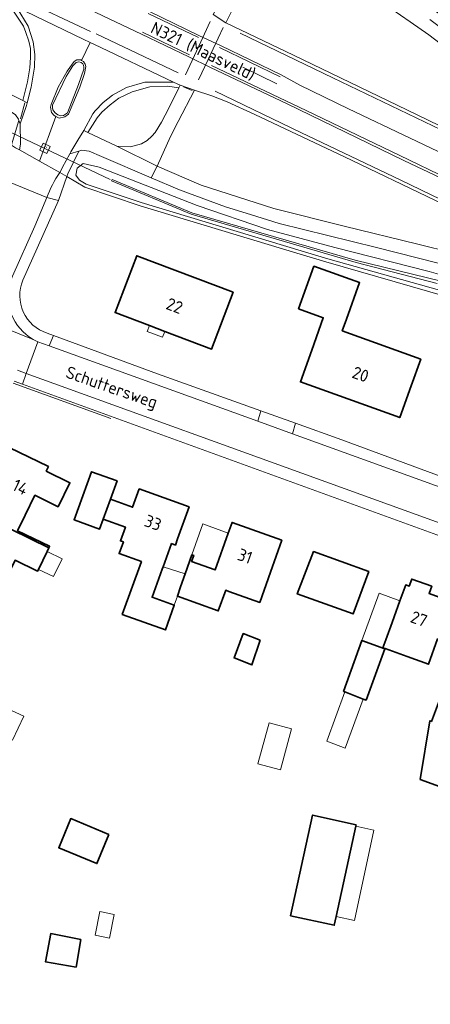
# Model space of a CAD drawing. Header units: metres. Extents: x 178952 to 185583, y 415201 to 419317.
# Tile 68 of 165: x 182279 to 182340, y 416977 to 417122. Entities that reach past the tile are written whole.
import ezdxf
from ezdxf.enums import TextEntityAlignment as Align

# ---------------------------------------------------------------- set-up
doc = ezdxf.new("R2010")
doc.units = ezdxf.units.M
for name, color, linetype, lineweight in [('B-XX-GR-HAAG-G', 253, 'GR-HAAG1', 13), ('B-XX-IE-TERREINAFSCHEIDING_KUNSTMATIG_HEKWERK_RASTER-G', 253, 'IE-TERREINAFSCHEIDING-KUNSTMATIG', 18), ('B-XX-IE-TERREINAFSCHEIDING_KUNSTMATIG_MUUR-G', 253, 'IE-TERREINAFSCHEIDING-KUNSTMATIG-DICHT', 18), ('B-XX-KW-KUNSTWERK_DUIKER-G', 252, 'Continuous', 18), ('B-XX-OG-BEBOUWING-GV', 252, 'Continuous', 35), ('B-XX-OG-BEBOUWING-T18', 252, 'Continuous', 18), ('B-XX-OG-BEBOUWING_OVERBOUWING-GV', 252, 'Continuous', 18), ('B-XX-OG-BEBOUWING_SCHUUR-GV', 252, 'Continuous', 35), ('B-XX-OG-TERREIN_ERF-GV', 253, 'Continuous', 18), ('B-XX-OG-TOPOGRAFIE-T18', 253, 'Continuous', 18), ('B-XX-OG-WATER_SLOOT-GV', 253, 'Continuous', 18), ('B-XX-OG-WEG-GV', 253, 'Continuous', 18), ('B-XX-RI-HWA_RIOOLPUT-S', 8, 'Continuous', 25), ('B-XX-VH-VERHARDING_ASFALT-GV', 251, 'Continuous', 18), ('B-XX-VH-VERHARDING_BEDRIJFSVLOERPLAAT-GV', 251, 'Continuous', 18), ('B-XX-VH-VERHARDING_BETONSTRAATSTEEN-GV', 251, 'Continuous', 18), ('B-XX-VH-VERHARDING_STRAATBAKSTEEN-GV', 251, 'Continuous', 18), ('B-XX-VH-VERHARDING_TEGEL-GV', 251, 'Continuous', 18), ('B-XX-VW-MARKERING-G', 253, 'Continuous', 18)]:
    doc.layers.add(name, color=color, linetype=linetype, lineweight=lineweight)
doc.styles.add('NLCS-ISO', font='NLCS-ISO.ttf')
doc.styles.add('NLCS-ISO-M-T18', font='NLCS-ISO.ttf', dxfattribs={"height": 1.8})
doc.linetypes.add('GR-HAAG1', pattern='A,6,[176,NLCS.SHX,S=0.125,R=0,X=0,Y=0],-2', length=8)
doc.linetypes.add('IE-TERREINAFSCHEIDING-KUNSTMATIG', pattern='A,4,[82,NLCS.SHX,S=0.75,R=90,X=0,Y=0],4,-2', length=10)
doc.linetypes.add('IE-TERREINAFSCHEIDING-KUNSTMATIG-DICHT', pattern='A,8,-1,[82,NLCS.SHX,S=0.75,R=90,X=0,Y=0],-1', length=10)

# ---------------------------------------------------------------- blocks, each defined once
blk = doc.blocks.new('SRI-PUT_INSPECTIEPUT_RIOOLPUT-SO')
at = {"color": 0, "linetype": 'ByBlock', "lineweight": 18}
blk.add_lwpolyline([(-1.12, -1.12), (1.12, -1.12), (1.12, 1.12), (-1.12, 1.12)], close=True, dxfattribs=at)
at = {"color": 0, "linetype": 'ByBlock', "lineweight": 18, "style": 'NLCS-ISO'}
blk.add_text('r', height=1.5, dxfattribs=at).set_placement((0, 0.28), align=Align.MIDDLE_CENTER)

msp = doc.modelspace()

# ---------------------------------------------------------------- linework, layer by layer
at = {"layer": 'B-XX-GR-HAAG-G', "ltscale": 0.2, "flags": 128}
msp.add_lwpolyline([(182278.162, 417068.605), (182292.599, 417063.357)], dxfattribs=at)
at = {"layer": 'B-XX-IE-TERREINAFSCHEIDING_KUNSTMATIG_HEKWERK_RASTER-G', "ltscale": 0.2, "flags": 128}
msp.add_lwpolyline([(182287.882, 417102.848), (182286.256, 417099.471), (182286.087, 417099.069)], dxfattribs=at)
at = {"layer": 'B-XX-IE-TERREINAFSCHEIDING_KUNSTMATIG_MUUR-G', "ltscale": 0.2, "flags": 128}
msp.add_lwpolyline([(182302.423, 417037.127), (182301.95, 417035.803)], dxfattribs=at)
at = {"layer": 'B-XX-KW-KUNSTWERK_DUIKER-G'}
msp.add_lwpolyline([(182274.194, 417107.323), (182292.476, 417098.634)], dxfattribs=at)
at = {"layer": 'B-XX-OG-BEBOUWING-GV'}
for points in [[(182310.64, 417081.992), (182296.41, 417087.39), (182293.23, 417079.011), (182298.292, 417077.09), (182300.547, 417076.234), (182307.46, 417073.611)], [(182326.775, 417076.29), (182327.403, 417078.035), (182329.341, 417083.42), (182322.577, 417085.854), (182320.311, 417079.558), (182323.953, 417078.247), (182322.29, 417073.472), (182320.6, 417068.772), (182335.26, 417063.511), (182336.95, 417068.21), (182338.358, 417072.123)], [(182281.373, 417052.054), (182284.803, 417050.347), (182286.54, 417053.872), (182283.05, 417055.591), (182283.38, 417056.262), (182277.59, 417059.102), (182274.09, 417051.96), (182276.419, 417050.819), (182275.185, 417048.301), (182283.429, 417044.258), (182283.55, 417044.51), (182278.827, 417046.782), (182279.94, 417049.111)], [(182292.544, 417051.454), (182293.52, 417054.141), (182289.75, 417055.51), (182287.173, 417048.413), (182290.942, 417047.045), (182291.478, 417048.521)], [(182301.549, 417044.888), (182302.121, 417044.682), (182302.46, 417045.62), (182304.15, 417050.322), (182296.78, 417052.971), (182295.803, 417050.27), (182292.544, 417051.454), (182291.478, 417048.521), (182294.745, 417047.343), (182294.01, 417045.305), (182294.443, 417045.149), (182293.823, 417043.432), (182297.098, 417042.251), (182294.285, 417034.453), (182300.647, 417032.159), (182301.95, 417035.803), (182298.695, 417036.973), (182300.195, 417041.134), (182300.315, 417041.467)], [(182283.179, 417043.738), (182283.429, 417044.258), (182275.185, 417048.301), (182275.155, 417048.239), (182277.071, 417047.3), (182275.866, 417044.839), (182274.878, 417045.314), (182273.43, 417046.011), (182268.93, 417048.191), (182265.45, 417040.981), (182267.269, 417040.1), (182269.95, 417038.801), (182271.407, 417038.1), (182273.267, 417041.967), (182277.302, 417040.025), (182278.459, 417042.431), (182281.781, 417040.833), (182281.904, 417041.089)], [(182317.86, 417045.4), (182310.5, 417048.032), (182309.922, 417046.421), (182307.985, 417041.02), (182304.512, 417042.265), (182304.829, 417043.15), (182304.575, 417043.241), (182303.564, 417040.422), (182302.887, 417038.535), (182302.423, 417037.127), (182308.467, 417034.966), (182309.554, 417038.006), (182310.026, 417037.838), (182314.574, 417036.211), (182316.17, 417040.691)], [(182330.681, 417040.799), (182322.532, 417043.721), (182320.13, 417037.474), (182328.368, 417034.504)], [(182343.27, 417036.221), (182339.6, 417037.551), (182339.979, 417038.594), (182337.045, 417039.657), (182336.667, 417038.614), (182336.15, 417038.801), (182335.295, 417036.452), (182334.44, 417034.102), (182334.137, 417033.27), (182333.196, 417030.686), (182332.775, 417029.529), (182333.085, 417029.416), (182336.367, 417028.222), (182339.49, 417027.085), (182340.852, 417030.826), (182341.254, 417030.679), (182341.56, 417031.521)], [(182333.061, 417029.352), (182329.678, 417030.585), (182326.959, 417023.082), (182327.158, 417023.005), (182329.867, 417021.954), (182330.01, 417021.898), (182330.281, 417021.799)], [(182353.716, 417011.071), (182344.035, 417014.605), (182347.151, 417023.139), (182342.301, 417024.91), (182339.94, 417018.654), (182339.706, 417018.742), (182338.28, 417010.092), (182351.586, 417005.235)], [(182328.78, 417003.181), (182328.822, 417003.375), (182322.385, 417004.815), (182319.146, 416989.964), (182325.593, 416988.557), (182325.872, 416989.836)]]:
    msp.add_lwpolyline(points, close=True, dxfattribs=at)
at = {"layer": 'B-XX-OG-BEBOUWING_OVERBOUWING-GV'}
for points in [[(182300.547, 417076.234), (182298.292, 417077.09), (182297.965, 417076.227), (182300.22, 417075.372)], [(182309.922, 417046.421), (182306.192, 417047.834), (182304.575, 417043.241), (182304.829, 417043.15), (182304.512, 417042.265), (182307.985, 417041.02)], [(182285.401, 417042.668), (182283.179, 417043.738), (182281.904, 417041.089), (182284.126, 417040.019)], [(182303.564, 417040.422), (182300.315, 417041.467), (182300.195, 417041.134), (182298.695, 417036.973), (182301.95, 417035.803), (182302.423, 417037.127), (182302.887, 417038.535)], [(182334.44, 417034.102), (182335.295, 417036.452), (182332.209, 417037.57), (182329.678, 417030.585), (182332.752, 417029.465), (182332.775, 417029.529), (182333.196, 417030.686), (182334.137, 417033.27)], [(182329.867, 417021.954), (182327.158, 417023.005), (182324.468, 417015.724), (182327.193, 417014.717)], [(182279.748, 417019.429), (182276.657, 417020.864), (182274.997, 417017.289), (182278.088, 417015.853)], [(182319.278, 417017.571), (182315.953, 417018.461), (182314.325, 417012.371), (182317.65, 417011.482)], [(182331.451, 417002.602), (182328.78, 417003.181), (182325.872, 416989.836), (182328.556, 416989.254)], [(182292.415, 416986.658), (182293.107, 416990.153), (182290.991, 416990.572), (182290.299, 416987.076)]]:
    msp.add_lwpolyline(points, close=True, dxfattribs=at)
at = {"layer": 'B-XX-OG-BEBOUWING_SCHUUR-GV'}
for points in [[(182314.654, 417030.644), (182312.153, 417031.605), (182310.807, 417028.017), (182313.435, 417026.992)], [(182292.316, 417001.964), (182286.68, 417004.302), (182284.892, 416999.992), (182290.528, 416997.654)], [(182288.156, 416986.455), (182283.727, 416987.325), (182282.959, 416983.152), (182287.455, 416982.372)]]:
    msp.add_lwpolyline(points, close=True, dxfattribs=at)
at = {"layer": 'B-XX-OG-TERREIN_ERF-GV'}
for points in [[(182344.845, 417080.604), (182324.367, 417086.482), (182320.557, 417087.634), (182296.924, 417094.759), (182288.762, 417097.511), (182286.087, 417099.069), (182284.86, 417095.541), (182279.621, 417083.775)], [(182283.17, 417075.981), (182284.11, 417075.62), (182299.503, 417069.969), (182314.759, 417064.498), (182319.872, 417062.664), (182326.72, 417060.208), (182339.377, 417055.544), (182364.871, 417046.149), (182367.827, 417045.06), (182371.058, 417043.913), (182404.227, 417032.136), (182423.877, 417024.891), (182431.429, 417022.041), (182434.394, 417018.448), (182439.785, 417009.471), (182445.657, 416996.508), (182449.63, 416988.166), (182448.59, 416987.768), (182448.868, 416987.101), (182449.944, 416987.506), (182451.311, 416983.698), (182453.045, 416978.786), (182456.185, 416965.056)], [(182419.69, 417017.8), (182408.723, 417021.731), (182408.655, 417021.543), (182408.449, 417020.974), (182391.483, 417027.023), (182383.317, 417005.364), (182378.588, 416992.207), (182377.666, 416992.52), (182384.444, 417010.487), (182378.745, 417012.483), (182379.151, 417013.515), (182376.338, 417014.514), (182377.106, 417016.937), (182377.64, 417018.54), (182379.21, 417023.291), (182386.3, 417020.942), (182384.73, 417016.191), (182384.587, 417015.761), (182386.045, 417015.373), (182390.844, 417027.925), (182390.916, 417028.112), (182356.99, 417040.271), (182279.527, 417068.425), (182278.298, 417068.872)], [(182277.59, 417059.102), (182283.38, 417056.262), (182283.05, 417055.591), (182286.54, 417053.872), (182284.803, 417050.347), (182281.373, 417052.054), (182279.94, 417049.111), (182278.827, 417046.782), (182283.55, 417044.51), (182283.429, 417044.258), (182283.179, 417043.738), (182281.904, 417041.089), (182281.781, 417040.833), (182278.459, 417042.431)]]:
    msp.add_lwpolyline(points, dxfattribs=at)
for points in [[(182293.23, 417079.011), (182296.41, 417087.39), (182310.64, 417081.992), (182307.46, 417073.611), (182300.547, 417076.234), (182298.292, 417077.09)], [(182320.311, 417079.558), (182322.577, 417085.854), (182329.341, 417083.42), (182327.403, 417078.035), (182326.775, 417076.29), (182338.358, 417072.123), (182336.95, 417068.21), (182335.26, 417063.511), (182320.6, 417068.772), (182322.29, 417073.472), (182323.953, 417078.247)], [(182291.478, 417048.521), (182290.942, 417047.045), (182287.173, 417048.413), (182289.75, 417055.51), (182293.52, 417054.141), (182292.544, 417051.454), (182295.803, 417050.27), (182296.78, 417052.971), (182304.15, 417050.322), (182302.46, 417045.62), (182302.121, 417044.682), (182301.549, 417044.888), (182300.315, 417041.467), (182300.195, 417041.134), (182298.695, 417036.973), (182301.95, 417035.803), (182300.647, 417032.159), (182294.285, 417034.453), (182297.098, 417042.251), (182293.823, 417043.432), (182294.443, 417045.149), (182294.01, 417045.305), (182294.745, 417047.343)], [(182317.86, 417045.4), (182316.17, 417040.691), (182314.574, 417036.211), (182310.026, 417037.838), (182309.554, 417038.006), (182308.467, 417034.966), (182302.423, 417037.127), (182302.887, 417038.535), (182303.564, 417040.422), (182304.575, 417043.241), (182304.829, 417043.15), (182304.512, 417042.265), (182307.985, 417041.02), (182309.922, 417046.421), (182310.5, 417048.032)], [(182330.681, 417040.799), (182328.368, 417034.504), (182320.13, 417037.474), (182322.532, 417043.721)], [(182343.27, 417036.221), (182341.56, 417031.521), (182341.254, 417030.679), (182340.852, 417030.826), (182339.49, 417027.085), (182336.367, 417028.222), (182333.085, 417029.416), (182332.775, 417029.529), (182333.196, 417030.686), (182334.137, 417033.27), (182334.44, 417034.102), (182335.295, 417036.452), (182336.15, 417038.801), (182336.667, 417038.614), (182337.045, 417039.657), (182339.979, 417038.594), (182339.6, 417037.551)], [(182327.158, 417023.005), (182326.959, 417023.082), (182329.678, 417030.585), (182333.061, 417029.352), (182330.281, 417021.799), (182330.01, 417021.898), (182329.867, 417021.954)], [(182353.716, 417011.071), (182351.586, 417005.235), (182338.28, 417010.092), (182339.706, 417018.742), (182339.94, 417018.654), (182342.301, 417024.91), (182347.151, 417023.139), (182344.035, 417014.605)], [(182325.872, 416989.836), (182325.593, 416988.557), (182319.146, 416989.964), (182322.385, 417004.815), (182328.822, 417003.375), (182328.78, 417003.181)]]:
    msp.add_lwpolyline(points, close=True, dxfattribs=at)
msp.add_lwpolyline([(182279.621, 417083.775, 0.444583), (182283.17, 417075.981)], format="xyb", dxfattribs=at)
at = {"layer": 'B-XX-OG-WATER_SLOOT-GV'}
for points in [[(182356.499, 417080.237), (182339.587, 417085.069), (182325.666, 417088.588), (182315.75, 417091.246), (182305.331, 417094.803), (182290.889, 417100.449), (182288.506, 417101.035), (182287.624, 417100.343), (182287.414, 417099.285), (182287.964, 417098.555), (182288.97, 417097.969), (182297.076, 417095.235), (182320.701, 417088.113), (182324.627, 417086.929), (182350.799, 417079.591)], [(182340.791, 417083.302), (182328.805, 417086.382), (182304.47, 417093.539), (182292.702, 417098.449), (182292.779, 417098.634), (182304.537, 417093.728), (182328.682, 417086.724), (182341.395, 417083.646)], [(182341.395, 417083.646), (182328.682, 417086.724), (182304.537, 417093.728), (182292.779, 417098.634), (182292.702, 417098.449), (182304.47, 417093.539), (182328.805, 417086.382), (182340.791, 417083.302)]]:
    msp.add_lwpolyline(points, dxfattribs=at)
at = {"layer": 'B-XX-OG-WEG-GV'}
for points in [[(182339.723, 417122.264), (182342.403, 417120.277), (182345.982, 417117.384), (182352.523, 417111.82), (182358.6, 417106.556), (182362.27, 417103.505), (182363.913, 417102.263), (182364.756, 417103.934), (182364.419, 417104.182), (182360.068, 417107.381), (182342.913, 417121.904), (182332.151, 417129.082)], [(182311.547, 417125.783), (182309.562, 417121.786), (182319.587, 417116.995), (182336.287, 417108.945), (182345.962, 417104.257)], [(182342.905, 417117.447), (182339.55, 417120.007), (182336.82, 417121.927), (182333.934, 417123.889)], [(182340.418, 417095.584), (182327.079, 417101.98), (182313.868, 417108.247), (182309.789, 417110.129), (182307.494, 417111.006), (182304.944, 417111.86), (182302.554, 417107.21), (182301.408, 417104.981), (182299.412, 417100.594), (182305.926, 417097.813), (182316.684, 417094.351), (182327.038, 417091.764), (182337.915, 417089.125), (182343.093, 417087.805)], [(182353.126, 417083.189), (182331.807, 417088.631), (182317.444, 417092.16), (182313.225, 417093.481), (182309.517, 417094.607), (182302.717, 417097.113), (182298.531, 417098.912), (182291.225, 417102.052), (182289.382, 417102.837), (182288.266, 417102.968), (182287.882, 417102.848), (182286.533, 417102.425), (182285.469, 417100.465), (182285.238, 417100.014), (182285.052, 417099.672), (182286.087, 417099.069), (182288.762, 417097.511), (182296.924, 417094.759), (182320.557, 417087.634), (182324.367, 417086.482), (182344.845, 417080.604)], [(182350.799, 417079.591), (182324.627, 417086.929), (182320.701, 417088.113), (182297.076, 417095.235), (182288.97, 417097.969), (182287.964, 417098.555), (182287.414, 417099.285), (182287.624, 417100.343), (182288.506, 417101.035), (182290.889, 417100.449), (182305.331, 417094.803), (182315.75, 417091.246), (182325.666, 417088.588), (182339.587, 417085.069), (182356.499, 417080.237)]]:
    msp.add_lwpolyline(points, dxfattribs=at)
for points in [[(182276.97, 417124.852), (182275.997, 417122.758), (182273.934, 417118.35), (182273.635, 417117.015), (182273.763, 417115.796), (182274.129, 417114.688), (182274.726, 417113.67), (182275.296, 417112.881), (182275.768, 417112.174), (182279.585, 417110.307), (182280.288, 417113.09), (182280.621, 417115.143), (182280.719, 417116.667), (182280.725, 417117.966), (182280.469, 417119.092), (182280.061, 417120.36), (182279.681, 417121.269), (182279.113, 417122.193), (182278.224, 417123.494)], [(182302.656, 417112.191), (182300.945, 417112.451), (182298.362, 417112.309), (182295.721, 417111.579), (182293.793, 417110.64), (182292.498, 417109.688), (182291.269, 417108.566), (182290.573, 417107.751), (182289.211, 417105.589), (182293.482, 417103.549), (182295.478, 417103.493), (182297.136, 417103.937), (182297.964, 417104.398), (182298.627, 417105.034), (182299.14, 417105.609), (182300.054, 417107.113), (182301.167, 417109.198)]]:
    msp.add_lwpolyline(points, close=True, dxfattribs=at)
at = {"layer": 'B-XX-VH-VERHARDING_ASFALT-GV'}
for points in [[(182279.096, 417128.701), (182285.602, 417125.634), (182297.132, 417120.106), (182304.117, 417116.748), (182307.324, 417115.177), (182318.652, 417109.796), (182335.887, 417101.472), (182352.394, 417093.617), (182353.49, 417093.092), (182353.625, 417093.374), (182354.916, 417096.085), (182345.908, 417100.422), (182327.708, 417109.088), (182320.488, 417112.595), (182317.733, 417114.104), (182308.785, 417118.413), (182305.663, 417119.882), (182298.285, 417123.446), (182291.842, 417126.529), (182286.475, 417129.12), (182280.618, 417131.905), (182277.717, 417133.326)], [(182278.624, 417124.126), (182288.507, 417119.363), (182289.559, 417118.857), (182290.077, 417118.607), (182301.854, 417113.007), (182302.852, 417112.588), (182304.944, 417111.86), (182307.494, 417111.006), (182309.789, 417110.129), (182313.868, 417108.247), (182327.079, 417101.98), (182340.418, 417095.584), (182352.036, 417090.038), (182352.228, 417090.442), (182353.49, 417093.092), (182352.394, 417093.617), (182335.887, 417101.472), (182318.652, 417109.796), (182307.324, 417115.177), (182304.117, 417116.748), (182297.132, 417120.106), (182285.602, 417125.634), (182279.096, 417128.701)], [(182278.782, 417123.967), (182280.382, 417121.304), (182281.111, 417118.992), (182281.392, 417117.111), (182281.332, 417115.247), (182280.85, 417112.271), (182280.232, 417109.991), (182280.123, 417109.588), (182279.181, 417106.868), (182279.265, 417103.885), (182279.12, 417103.01), (182282.07, 417101.35), (182284.488, 417107.966), (182284.213, 417108.119), (182283.841, 417108.561), (182283.682, 417109.323), (182283.781, 417109.741), (182284.829, 417112.269), (182286.133, 417114.643), (182287.163, 417116.066), (182287.559, 417116.335), (182288.16, 417116.313), (182288.278, 417116.232), (182289.559, 417118.857), (182288.507, 417119.363), (182278.624, 417124.126)], [(182333.934, 417123.889), (182336.82, 417121.927), (182339.55, 417120.007), (182342.905, 417117.447), (182346.442, 417114.673), (182352.511, 417109.397), (182361.838, 417101.494), (182364.609, 417099.342), (182366.655, 417097.968), (182369.258, 417096.411), (182372.215, 417094.691), (182373.806, 417093.886), (182374.595, 417095.542), (182374.508, 417095.586), (182371.465, 417097.283), (182367.436, 417099.716), (182365.156, 417101.324), (182363.913, 417102.263), (182362.27, 417103.505), (182358.6, 417106.556), (182352.523, 417111.82), (182345.982, 417117.384), (182342.403, 417120.277), (182339.723, 417122.264)], [(182298.285, 417123.446), (182305.663, 417119.882), (182308.785, 417118.413), (182317.733, 417114.104), (182320.488, 417112.595), (182327.708, 417109.088), (182345.908, 417100.422), (182354.916, 417096.085), (182356.243, 417098.871), (182356.425, 417099.252), (182345.962, 417104.257), (182336.287, 417108.945), (182319.587, 417116.995), (182309.562, 417121.786), (182307.727, 417122.997)], [(182343.093, 417087.805), (182337.915, 417089.125), (182327.038, 417091.764), (182316.684, 417094.351), (182305.926, 417097.813), (182299.412, 417100.594), (182298.531, 417098.912), (182302.717, 417097.113), (182309.517, 417094.607), (182313.225, 417093.481), (182317.444, 417092.16), (182331.807, 417088.631), (182353.126, 417083.189)], [(182359.35, 417046.682), (182319.402, 417061.109), (182314.304, 417062.951), (182283.51, 417074.072), (182281.792, 417074.704), (182280.109, 417070.025), (182374.333, 417035.963), (182382.796, 417032.903), (182420.423, 417019.301)]]:
    msp.add_lwpolyline(points, dxfattribs=at)
for points in [[(182301.854, 417113.007), (182290.077, 417118.607), (182289.559, 417118.857), (182288.278, 417116.232), (182288.549, 417116.047), (182288.794, 417115.691), (182288.907, 417115.319), (182288.699, 417114.294), (182288.03, 417112.271), (182286.365, 417108.316), (182285.814, 417107.888), (182284.943, 417107.714), (182284.488, 417107.966), (182282.07, 417101.35), (182285.052, 417099.672), (182285.238, 417100.014), (182285.469, 417100.465), (182286.533, 417102.425), (182286.704, 417102.739), (182287.743, 417104.44), (182288.611, 417105.86), (182289.932, 417108.348), (182290.286, 417108.785), (182291.45, 417110.012), (182292.831, 417111.076), (182294.899, 417112.239), (182297.629, 417113.009)], [(182278.082, 417104.275), (182277.903, 417103.695), (182278.522, 417103.347), (182279.12, 417103.01), (182279.265, 417103.885), (182279.181, 417106.868), (182279.026, 417107.346)]]:
    msp.add_lwpolyline(points, close=True, dxfattribs=at)
at = {"layer": 'B-XX-VH-VERHARDING_BEDRIJFSVLOERPLAAT-GV'}
for points in [[(182288.278, 417116.232), (182288.16, 417116.313), (182287.559, 417116.335), (182287.163, 417116.066), (182286.133, 417114.643), (182284.829, 417112.269), (182283.781, 417109.741), (182283.682, 417109.323), (182283.841, 417108.561), (182284.213, 417108.119), (182284.488, 417107.966), (182284.943, 417107.714), (182285.814, 417107.888), (182286.365, 417108.316), (182288.03, 417112.271), (182288.699, 417114.294), (182288.907, 417115.319), (182288.794, 417115.691), (182288.549, 417116.047)], [(182287.456, 417115.932), (182287.885, 417116.025), (182288.193, 417115.936), (182288.45, 417115.73), (182288.573, 417115.541), (182288.628, 417115.24), (182288.606, 417114.939), (182287.828, 417112.651), (182286.215, 417108.493), (182285.626, 417108.109), (182285.152, 417108.029), (182284.746, 417108.176), (182284.393, 417108.478), (182284.158, 417108.736), (182284.05, 417108.944), (182283.979, 417109.294), (182283.993, 417109.613), (182285.991, 417113.87), (182287.005, 417115.419)]]:
    msp.add_lwpolyline(points, close=True, dxfattribs=at)
at = {"layer": 'B-XX-VH-VERHARDING_BETONSTRAATSTEEN-GV'}
for points in [[(182287.456, 417115.932), (182287.005, 417115.419), (182285.991, 417113.87), (182283.993, 417109.613), (182283.979, 417109.294), (182284.05, 417108.944), (182284.158, 417108.736), (182284.393, 417108.478), (182284.746, 417108.176), (182285.152, 417108.029), (182285.626, 417108.109), (182286.215, 417108.493), (182287.828, 417112.651), (182288.606, 417114.939), (182288.628, 417115.24), (182288.573, 417115.541), (182288.45, 417115.73), (182288.193, 417115.936), (182287.885, 417116.025)], [(182281.37, 417091.741), (182283.121, 417095.983), (182277.651, 417098.272), (182276.23, 417094.751), (182274.19, 417090.2), (182272.616, 417086.954), (182272.243, 417086.184), (182277.737, 417083.549), (182278.05, 417084.392)], [(182314.759, 417064.498), (182314.304, 417062.951), (182319.402, 417061.109), (182319.872, 417062.664)]]:
    msp.add_lwpolyline(points, close=True, dxfattribs=at)
for points in [[(182285.052, 417099.672), (182282.07, 417101.35), (182279.12, 417103.01)], [(182277.651, 417098.272), (182283.121, 417095.983)], [(182278.82, 417070.491), (182280.109, 417070.025), (182281.792, 417074.704), (182281.108, 417075.051), (182263.322, 417082.224)], [(182263.322, 417082.224), (182281.108, 417075.051)]]:
    msp.add_lwpolyline(points, dxfattribs=at)
for points in [[(182283.121, 417095.983, -0.058758), (182285.052, 417099.672)], [(182281.108, 417075.051, -0.3491025), (182277.737, 417083.549)]]:
    msp.add_lwpolyline(points, format="xyb", dxfattribs=at)
at = {"layer": 'B-XX-VH-VERHARDING_STRAATBAKSTEEN-GV'}
for points in [[(182278.624, 417124.126), (182277.266, 417125.49), (182276.97, 417124.852), (182278.224, 417123.494), (182279.113, 417122.193), (182279.681, 417121.269), (182280.061, 417120.36), (182280.469, 417119.092), (182280.725, 417117.966), (182280.719, 417116.667), (182280.621, 417115.143), (182280.288, 417113.09), (182279.585, 417110.307), (182280.232, 417109.991), (182280.85, 417112.271), (182281.332, 417115.247), (182281.392, 417117.111), (182281.111, 417118.992), (182280.382, 417121.304), (182278.782, 417123.967)], [(182302.656, 417112.191), (182302.852, 417112.588), (182301.854, 417113.007), (182297.629, 417113.009), (182294.899, 417112.239), (182292.831, 417111.076), (182291.45, 417110.012), (182290.286, 417108.785), (182289.932, 417108.348), (182288.611, 417105.86), (182289.211, 417105.589), (182290.573, 417107.751), (182291.269, 417108.566), (182292.498, 417109.688), (182293.793, 417110.64), (182295.721, 417111.579), (182298.362, 417112.309), (182300.945, 417112.451)]]:
    msp.add_lwpolyline(points, close=True, dxfattribs=at)
at = {"layer": 'B-XX-VH-VERHARDING_TEGEL-GV'}
for points in [[(182315.163, 417133.574), (182309.674, 417135.863), (182310.305, 417134.907), (182310.842, 417133.895), (182311.14, 417132.724), (182311.341, 417131.446), (182311.152, 417130.215), (182309.304, 417126.036), (182308.066, 417123.65), (182307.727, 417122.997), (182309.562, 417121.786), (182311.547, 417125.783), (182311.524, 417125.745)], [(182275.768, 417112.174), (182269.691, 417115.077), (182268.757, 417113.287), (182276.97, 417109.235), (182278.518, 417108.19), (182278.965, 417107.533), (182279.026, 417107.346), (182279.181, 417106.868), (182280.123, 417109.588), (182280.232, 417109.991), (182279.585, 417110.307)], [(182304.944, 417111.86), (182302.852, 417112.588), (182302.656, 417112.191), (182301.167, 417109.198), (182300.054, 417107.113), (182299.14, 417105.609), (182298.627, 417105.034), (182297.964, 417104.398), (182297.136, 417103.937), (182295.478, 417103.493), (182293.482, 417103.549), (182299.412, 417100.594), (182301.408, 417104.981), (182302.554, 417107.21)], [(182293.482, 417103.549), (182289.211, 417105.589), (182288.611, 417105.86), (182287.743, 417104.44), (182286.704, 417102.739), (182286.533, 417102.425), (182287.882, 417102.848), (182288.266, 417102.968), (182289.382, 417102.837), (182291.225, 417102.052), (182298.531, 417098.912), (182299.412, 417100.594)], [(182299.503, 417069.969), (182284.11, 417075.62), (182283.51, 417074.072), (182314.304, 417062.951), (182314.759, 417064.498)]]:
    msp.add_lwpolyline(points, close=True, dxfattribs=at)
for points in [[(182285.052, 417099.672, 0.058758), (182283.121, 417095.983)], [(182277.737, 417083.549, 0.3491025), (182281.108, 417075.051)], [(182283.17, 417075.981, -0.444583), (182279.621, 417083.775)]]:
    msp.add_lwpolyline(points, format="xyb", dxfattribs=at)
for points in [[(182283.121, 417095.983), (182284.86, 417095.541), (182286.087, 417099.069)], [(182286.087, 417099.069), (182285.052, 417099.672)], [(182284.86, 417095.541), (182283.121, 417095.983), (182281.37, 417091.741), (182278.05, 417084.392), (182277.737, 417083.549)], [(182279.621, 417083.775), (182284.86, 417095.541)], [(182281.108, 417075.051), (182281.792, 417074.704), (182283.51, 417074.072), (182284.11, 417075.62), (182283.17, 417075.981)], [(182278.298, 417068.872), (182279.527, 417068.425), (182280.109, 417070.025), (182278.82, 417070.491)], [(182280.109, 417070.025), (182279.527, 417068.425), (182356.99, 417040.271), (182390.916, 417028.112), (182408.723, 417021.731), (182419.69, 417017.8)], [(182420.423, 417019.301), (182382.796, 417032.903), (182382.255, 417032.275), (182374.142, 417035.227), (182374.333, 417035.963), (182280.109, 417070.025)], [(182364.871, 417046.149), (182339.377, 417055.544), (182326.72, 417060.208), (182319.872, 417062.664), (182319.402, 417061.109), (182359.35, 417046.682), (182422.27, 417023.801)]]:
    msp.add_lwpolyline(points, dxfattribs=at)
at = {"layer": 'B-XX-VW-MARKERING-G'}
for points in [[(182279.126, 417125.463), (182289.569, 417120.512)], [(182297.132, 417120.106), (182285.602, 417125.634)], [(182305.519, 417119.615), (182298.119, 417123.15)], [(182298.285, 417123.446), (182305.663, 417119.882)], [(182303.628, 417114.094), (182305.601, 417118.333), (182307.272, 417121.952)], [(182309.185, 417121.072), (182306.98, 417116.357), (182305.517, 417113.359)], [(182290.437, 417120.154), (182302.514, 417114.387)], [(182297.132, 417120.106), (182304.117, 417116.748)], [(182304.22, 417117.041), (182297.262, 417120.382)], [(182311.679, 417120.242), (182325.364, 417113.64), (182347.519, 417103.032), (182356.243, 417098.871), (182361.597, 417096.318), (182375.228, 417089.728), (182386.251, 417084.298), (182400.673, 417077.052), (182417.878, 417068.363), (182432.804, 417060.901), (182449.336, 417052.826), (182453.08, 417051.001), (182465.736, 417044.831), (182482.355, 417036.862), (182504.388, 417026.24), (182520.993, 417018.241), (182536, 417010.928), (182537.608, 417010.145), (182545.62, 417006.117), (182550.99, 417003.354), (182555.905, 417000.776), (182561.913, 416997.603), (182570.235, 416993)], [(182308.633, 417118.119), (182317.602, 417113.795)], [(182308.785, 417118.413), (182317.733, 417114.104)], [(182307.324, 417115.177), (182318.652, 417109.796), (182335.887, 417101.472), (182352.394, 417093.617), (182353.49, 417093.092), (182367.268, 417086.495), (182379.782, 417080.652)], [(182379.532, 417081.287), (182376.096, 417082.669), (182372.394, 417084.4), (182363.079, 417088.869), (182353.625, 417093.374), (182350.043, 417095.081), (182336.586, 417101.561), (182321.425, 417108.82), (182307.473, 417115.482)], [(182317.103, 417112.749), (182312.073, 417115.235)], [(182303.314, 417112.351), (182304.616, 417111.798)], [(182320.488, 417112.595), (182327.708, 417109.088), (182345.908, 417100.422), (182354.916, 417096.085), (182363.999, 417091.713), (182378.4, 417084.825), (182378.672, 417084.695), (182397.495, 417075.237)], [(182307.991, 417111.673), (182320.66, 417105.595), (182335.398, 417098.563), (182348.644, 417092.162), (182352.228, 417090.442), (182363.711, 417084.932), (182376.029, 417079.125), (182390.484, 417072.495), (182403.153, 417066.792), (182415.042, 417061.386), (182429.235, 417054.96), (182445.885, 417047.155), (182450.236, 417045.083), (182462.444, 417039.27), (182478.455, 417031.577), (182494.708, 417023.747), (182510.928, 417015.936), (182523.993, 417009.634), (182533.153, 417005.153), (182537.806, 417002.877), (182549.383, 416996.932), (182559.964, 416991.289), (182571.415, 416984.944)], [(182279.877, 417109.973), (182279.232, 417107.623)]]:
    msp.add_lwpolyline(points, dxfattribs=at)

# ---------------------------------------------------------------- block references
at = {"layer": 'B-XX-RI-HWA_RIOOLPUT-S', "xscale": 0.5, "yscale": 0.5, "zscale": 0.5, "rotation": 334.8047997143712}
msp.add_blockref('SRI-PUT_INSPECTIEPUT_RIOOLPUT-SO', (182282.873, 417103.249), dxfattribs=at)

# ---------------------------------------------------------------- texts
at = {"layer": 'B-XX-OG-BEBOUWING-T18', "style": 'NLCS-ISO-M-T18'}
for s, rotation, p in [('22', 339.2, (182302.006, 417080.012)), ('20', 340.2, (182329.47, 417069.891)), ('14', 333.9, (182279.236, 417053.237)), ('33', 340.2, (182298.826, 417047.976)), ('31', 340.3, (182312.41, 417043.048)), ('27', 340.1, (182338.102, 417033.787))]:
    msp.add_text(s, height=1.8, rotation=rotation, dxfattribs=at).set_placement(p, align=Align.MIDDLE_CENTER)
at = {"layer": 'B-XX-OG-TOPOGRAFIE-T18', "style": 'NLCS-ISO-M-T18'}
msp.add_text('N321 (Maasveld)', height=1.8, rotation=334.53771, dxfattribs=at).set_placement((182298.314, 417120.396))
msp.add_text('Schuttersweg', height=1.8, rotation=340.8, dxfattribs=at).set_placement((182292.739, 417067.987), align=Align.MIDDLE_CENTER)

doc.saveas('drawing.dxf')
